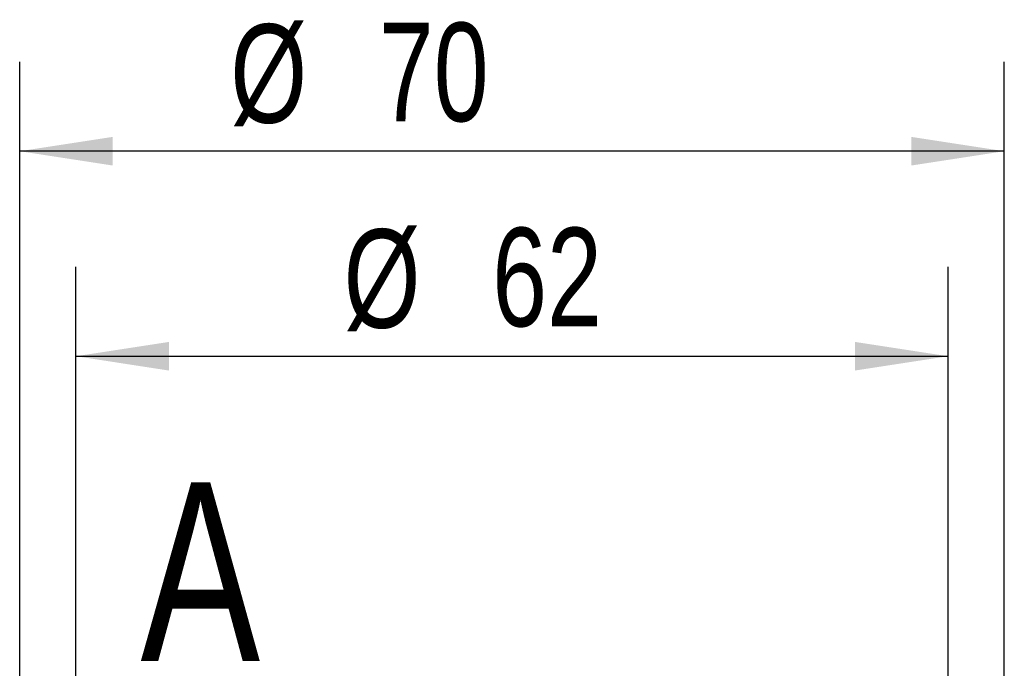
# Model space of a CAD drawing. Header units: millimetres. Extents: x 3 to 415, y 5 to 292.
# Tile 4 of 10: x 96 to 131, y 208 to 231. Entities that reach past the tile are written whole.
import ezdxf

# ---------------------------------------------------------------- set-up
doc = ezdxf.new("R2010")
doc.units = ezdxf.units.MM
doc.layers.add('FORMAT', color=179, linetype='Continuous')
doc.styles.add('SLDTEXTSTYLE0', font='TXT', dxfattribs={"width": 0.75})
doc.dimstyles.new('SLDDIMSTYLE0', dxfattribs={"dimtxt": 3.5, "dimasz": 3.302, "dimexe": 0, "dimexo": 0.0625, "dimgap": 0.875, "dimtad": 1, "dimlfac": 2, "dimrnd": 1e-09, "dimzin": 12, "dimdsep": 46, "dimtxsty": 'SLDTEXTSTYLE0', "dimsah": 1, "dimcen": 0.09, "dimadec": 0, "dimazin": 3, "dimtfac": 1, "dimtdec": 0, "dimtofl": 0, "dimtmove": 0, "dimatfit": 3, "dimfxl": 1, "dimfrac": 2, "dimtolj": 1, "dimtzin": 12, "dimarcsym": 0})

# ---------------------------------------------------------------- blocks, each defined once
blk = doc.blocks.new('_D_2')
at = {"layer": 'FORMAT'}
for p, q in [((95.558, 199.201), (95.558, 229.606)), ((130.558, 199.201), (130.558, 229.606)), ((130.558, 226.431), (95.558, 226.431))]:
    blk.add_line(p, q, dxfattribs=at)
for points in [[(95.558, 226.431), (98.86, 225.923), (98.86, 226.939)], [(130.558, 226.431), (127.256, 226.939), (127.256, 225.923)]]:
    blk.add_solid(points, dxfattribs=at)
at = {"layer": 'FORMAT', "char_height": 3.5, "attachment_point": 1, "style": 'SLDTEXTSTYLE0'}
for s, insert in [('%%c', (103.045, 230.943)), ('70', (108.324, 230.996))]:
    blk.add_mtext(s, dxfattribs=dict(at, insert=insert))
blk = doc.blocks.new('_D_4')
at = {"layer": 'FORMAT'}
for p, q in [((97.558, 187.568), (97.558, 222.319)), ((128.558, 187.568), (128.558, 222.319)), ((97.558, 219.144), (128.558, 219.144))]:
    blk.add_line(p, q, dxfattribs=at)
for points in [[(97.558, 219.144), (100.86, 218.636), (100.86, 219.652)], [(128.558, 219.144), (125.256, 219.652), (125.256, 218.636)]]:
    blk.add_solid(points, dxfattribs=at)
at = {"layer": 'FORMAT', "char_height": 3.5, "attachment_point": 1, "style": 'SLDTEXTSTYLE0'}
for s, insert in [('%%c', (107.074, 223.656)), ('62', (112.353, 223.709))]:
    blk.add_mtext(s, dxfattribs=dict(at, insert=insert))

msp = doc.modelspace()

# ---------------------------------------------------------------- texts
at = {"color": 7, "linetype": 'Continuous', "insert": (99.8555, 214.6674), "char_height": 6.35, "attachment_point": 1, "style": 'SLDTEXTSTYLE0'}
msp.add_mtext('A', dxfattribs=at)

# ---------------------------------------------------------------- dimensions: what is measured, and where the dimension line sits
at = {"layer": 'FORMAT'}
for base, p1, p2, picture, middle in [((95.5584, 226.4308), (130.5584, 197.9308), (95.5584, 197.9308), '_D_2', (108.2704, 226.4308)), ((128.5584, 219.144), (97.5584, 186.2983), (128.5584, 186.2983), '_D_4', (112.2997, 219.144))]:
    dim = msp.add_linear_dim(base=base, p1=p1, p2=p2, text='%%c<>', dimstyle='SLDDIMSTYLE0', dxfattribs=at)
    dim.commit()
    dim.dimension.update_dxf_attribs({"geometry": picture, "text_midpoint": middle, "dimtype": 160})

doc.saveas('drawing.dxf')
